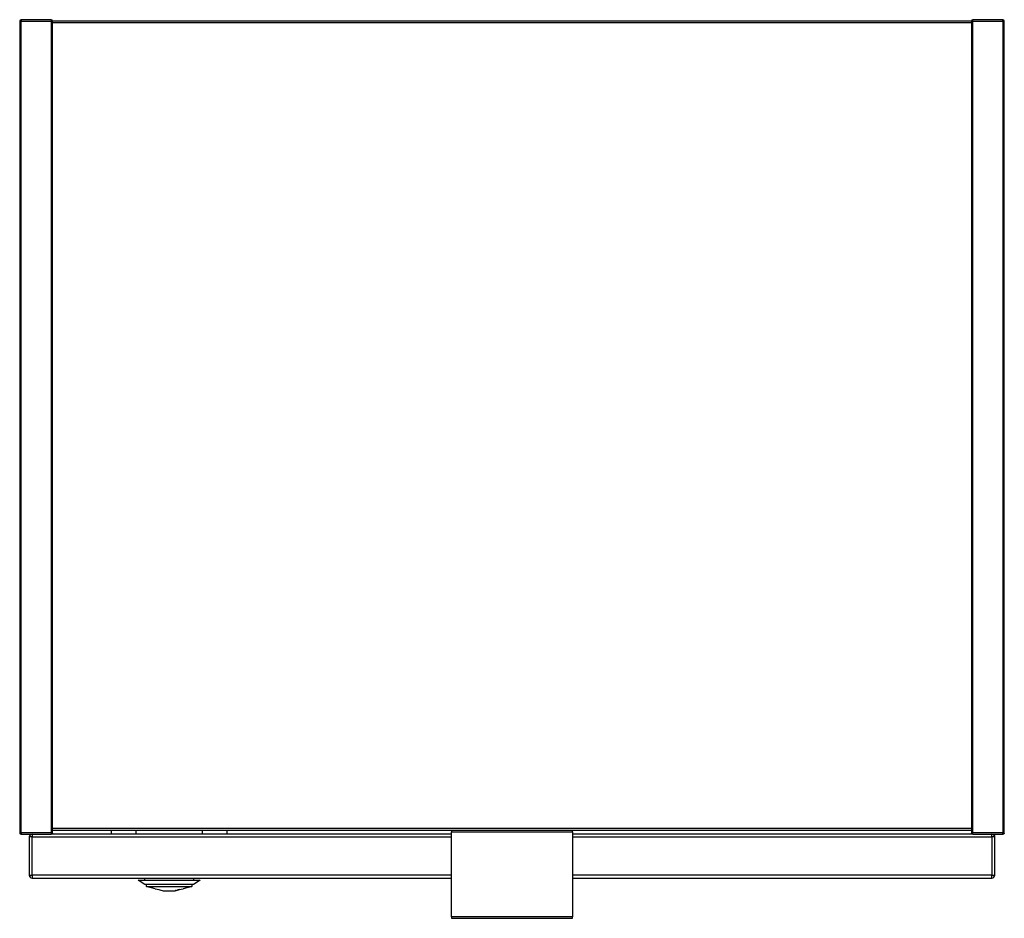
# Model space of a CAD drawing. Header units: millimetres. Extents: x 0 to 359, y -327 to 1.
import ezdxf

# ---------------------------------------------------------------- set-up
doc = ezdxf.new("R2010")
doc.units = ezdxf.units.MM
doc.header["$MEASUREMENT"] = 0
doc.layers.add('63 Storage interior', color=7, linetype='Continuous', lineweight=35)

# ---------------------------------------------------------------- blocks, each defined once
blk = doc.blocks.new('MACRO_0_92c8f2a1-07dd-4db8-9b9d-2e4e3505efce')
at = {"layer": '63 Storage interior', "color": 7, "linetype": 'Continuous', "lineweight": 25, "ltscale": 50}
for p, q in [((0.5, 0), (0, 0)), ((0.5, 0.5), (0.5, 0)), ((11.5, 0.5), (0.5, 0.5)), ((11.5, 0.5), (11.5, 0)), ((347.5, 0), (347.5, 0.5)), ((358.5, 0.5), (347.5, 0.5)), ((358.5, 0), (358.5, 0.5)), ((0, 0), (0, -296)), ((0.5, 0), (11.5, 0)), ((0.5, -296), (0.5, 0)), ((11.5, 0), (11.5, -296)), ((12, 0), (11.5, 0)), ((12, -296), (12, 0)), ((347, 0), (12, 0)), ((12, -0.5), (347, -0.5)), ((347, 0), (347, -296)), ((347.5, 0), (347, 0)), ((347.5, -296), (347.5, 0)), ((347.5, 0), (358.5, 0)), ((359, 0), (358.5, 0)), ((358.5, 0), (358.5, -296)), ((359, -296), (359, 0)), ((0.5, -296), (0, -296)), ((0.03, -296.17), (0.02, -296.13)), ((0.12, -296.32), (0.07, -296.25)), ((0.15, -296.35), (0.12, -296.32)), ((0.5, -296), (0.5, -296.5)), ((11.5, -296), (0.5, -296)), ((0.5, -296.5), (11.5, -296.5)), ((4.5, -297.5), (3.5, -297.5)), ((3.5, -297.5), (3.5, -311.5)), ((3.72, -296.87), (3.79, -296.79)), ((4.5, -296.5), (4.5, -297.5)), ((4.5, -311.5), (4.5, -297.5)), ((4.5, -297.5), (157.5, -297.5)), ((12, -296), (11.5, -296)), ((11.5, -296), (11.5, -296.5)), ((157.5, -296.5), (11.5, -296.5)), ((11.88, -296.32), (11.85, -296.35)), ((11.93, -296.25), (11.88, -296.32)), ((11.97, -296.17), (11.93, -296.25)), ((11.98, -296.13), (11.97, -296.17)), ((347, -294.5), (12, -294.5)), ((12, -295), (347, -295)), ((33.5, -296.5), (33.5, -295)), ((42.5, -296.5), (42.5, -295)), ((66.5, -295), (66.5, -296.5)), ((75.5, -295), (75.5, -296.5)), ((201.5, -295.2), (157.5, -295.2)), ((157.5, -295.2), (157.5, -295.7)), ((157.5, -295.7), (201.5, -295.7)), ((157.5, -326.7), (157.5, -295.7)), ((201.5, -295.7), (201.5, -295.2)), ((201.5, -295.7), (201.5, -326.7)), ((347.5, -296.5), (201.5, -296.5)), ((201.5, -297.5), (354.5, -297.5)), ((347.5, -296), (347, -296)), ((347.03, -296.17), (347.02, -296.13)), ((347.07, -296.25), (347.03, -296.17)), ((347.12, -296.32), (347.07, -296.25)), ((347.15, -296.35), (347.12, -296.32)), ((347.5, -296.5), (347.5, -296)), ((358.5, -296), (347.5, -296)), ((347.5, -296.5), (358.5, -296.5)), ((354.5, -297.5), (354.5, -296.5)), ((354.5, -297.5), (354.5, -311.5)), ((355.5, -297.5), (354.5, -297.5)), ((354.76, -296.53), (354.81, -296.55)), ((354.81, -296.55), (355, -296.63)), ((355, -296.63), (355.08, -296.69)), ((355.08, -296.69), (355.21, -296.79)), ((355.13, -296.72), (355.21, -296.79)), ((355.21, -296.79), (355.31, -296.92)), ((355.31, -296.92), (355.37, -297)), ((355.37, -297), (355.45, -297.19)), ((355.45, -297.19), (355.47, -297.24)), ((355.5, -311.5), (355.5, -297.5)), ((358.5, -296.5), (358.5, -296)), ((359, -296), (358.5, -296)), ((358.97, -296.17), (358.93, -296.25)), ((358.98, -296.13), (358.97, -296.17)), ((3.5, -311.5), (4.5, -311.5)), ((157.5, -311.5), (4.5, -311.5)), ((4.5, -311.5), (4.5, -312.5)), ((354.5, -311.5), (201.5, -311.5)), ((354.5, -312.5), (354.5, -311.5)), ((354.5, -311.5), (355.5, -311.5)), ((355.28, -312.13), (355.21, -312.21)), ((4.5, -312.5), (157.5, -312.5)), ((45.64, -314.87), (43.25, -313.3)), ((45.61, -313.3), (45.61, -312.5)), ((45.7, -314.89), (45.64, -314.87)), ((46.23, -314.9), (45.88, -314.9)), ((46.82, -314.9), (46.23, -314.9)), ((46.25, -315.62), (46.25, -314.9)), ((49.39, -316.44), (46.25, -315.62)), ((46.25, -315.62), (62.75, -315.62)), ((47.64, -314.9), (46.82, -314.9)), ((48.65, -314.9), (47.64, -314.9)), ((49.83, -314.9), (48.65, -314.9)), ((51.14, -314.9), (49.83, -314.9)), ((52.55, -314.9), (51.14, -314.9)), ((54.02, -314.9), (52.55, -314.9)), ((55.5, -314.9), (54.02, -314.9)), ((56.95, -314.9), (55.5, -314.9)), ((58.33, -314.9), (56.95, -314.9)), ((59.6, -314.9), (58.33, -314.9)), ((60.73, -314.9), (59.6, -314.9)), ((62.75, -315.62), (59.61, -316.44)), ((61.67, -314.9), (60.73, -314.9)), ((62.41, -314.9), (61.67, -314.9)), ((62.92, -314.9), (62.41, -314.9)), ((62.75, -314.9), (62.75, -315.62)), ((63.19, -314.9), (62.92, -314.9)), ((63.21, -314.9), (63.19, -314.9)), ((63.2, -314.9), (63.21, -314.9)), ((63.34, -314.87), (63.28, -314.89)), ((65.75, -313.3), (63.34, -314.87)), ((63.4, -312.5), (63.4, -313.3)), ((201.5, -312.5), (354.5, -312.5)), ((49.39, -316.44), (49.39, -316.4)), ((52.69, -317.19), (56.31, -317.19)), ((58.84, -316.59), (58.84, -316.59)), ((59.61, -316.4), (59.61, -316.44)), ((201.5, -326.7), (157.5, -326.7)), ((157.5, -326.7), (157.5, -327.2)), ((157.5, -327.2), (201.5, -327.2)), ((201.5, -327.2), (201.5, -326.7))]:
    blk.add_line(p, q, dxfattribs=at)
for points in [[(3.79, -296.79), (3.87, -296.72), (4, -296.63)], [(358.93, -296.25), (358.88, -296.32), (358.85, -296.35)], [(3.79, -312.21), (3.72, -312.13), (3.63, -312)], [(43.25, -313.3), (43.25, -313.3), (65.75, -313.3)], [(63.33, -314.87), (63.36, -314.87), (45.64, -314.87), (45.64, -314.87)], [(45.88, -314.9), (45.77, -314.9), (45.7, -314.89)], [(45.88, -314.9), (45.77, -314.9), (45.79, -314.89)], [(63.28, -314.89), (63.21, -314.9), (63.19, -314.9)], [(49.39, -316.4), (50.16, -316.59), (50.75, -316.74)], [(50.75, -316.74), (51.44, -316.9), (51.95, -317.02), (52.36, -317.12), (52.69, -317.19)], [(56.31, -317.19), (56.64, -317.12), (57.05, -317.02), (57.56, -316.9), (58.25, -316.74)], [(56.86, -317.07), (56.77, -317.09), (56.72, -317.1)], [(57.5, -316.92), (57.37, -316.95), (57.26, -316.97)], [(58.25, -316.74), (58.24, -316.74), (57.77, -316.85), (57.63, -316.89)], [(58.25, -316.74), (58.84, -316.59), (59.61, -316.4)]]:
    blk.add_lwpolyline(points, dxfattribs=at)
for centre, radius, start, end in [((0.5, 0), 0.5, 90, 180), ((11.5, 0), 0.5, 0, 90), ((347.5, 0), 0.5, 90, 180), ((358.5, 0), 0.5, 0, 90), ((0.5, -296), 0.5, 180, 270), ((4.5, -297.5), 1, 90, 180), ((11.5, -296), 0.5, 270, 0), ((347.5, -296), 0.5, 180, 270), ((354.5, -297.5), 1, 0, 90), ((358.5, -296), 0.5, 270, 0), ((4.5, -311.5), 1, 180, 270), ((354.5, -311.5), 1, 270, 0)]:
    blk.add_arc(centre, radius, start, end, dxfattribs=at)

msp = doc.modelspace()

# ---------------------------------------------------------------- block references
at = {"color": 7, "linetype": 'ByBlock'}
msp.add_blockref('MACRO_0_92c8f2a1-07dd-4db8-9b9d-2e4e3505efce', (0, 0), dxfattribs=at)

doc.saveas('drawing.dxf')
